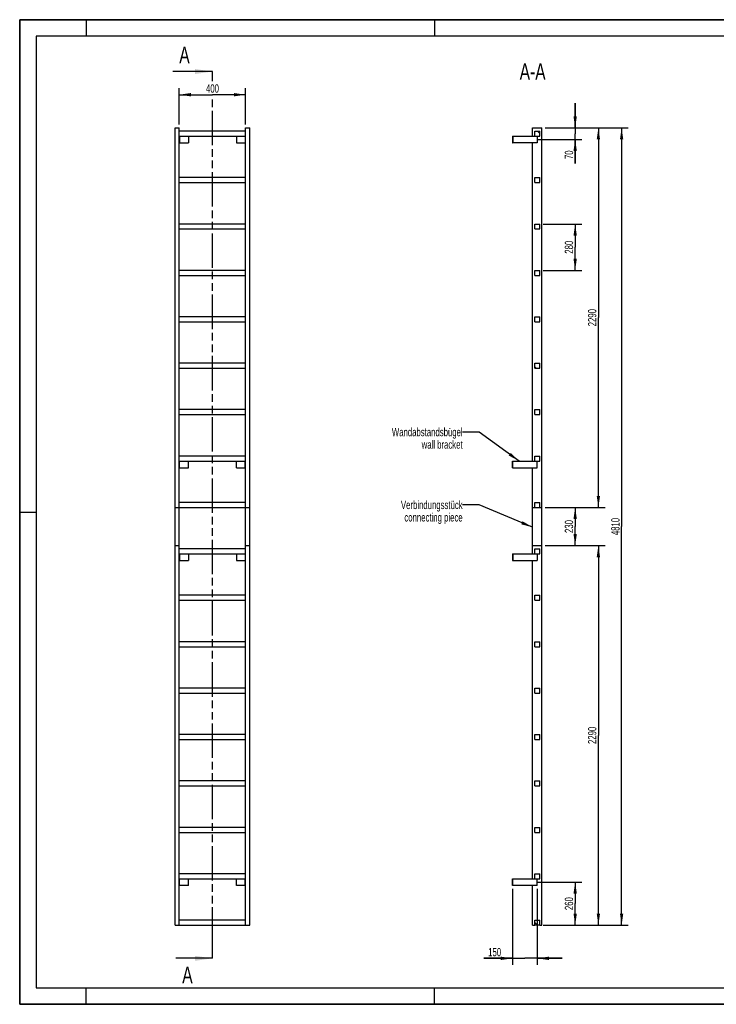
# Model space of a CAD drawing. Header units: millimetres. Extents: x 0 to 8400, y 0 to 5940.
# Tile 1 of 2: x 0 to 4200, y 0 to 5940. Entities that reach past the tile are written whole.
import ezdxf

# ---------------------------------------------------------------- set-up
doc = ezdxf.new("R2010")
doc.units = ezdxf.units.MM
doc.header["$LTSCALE"] = 462
doc.linetypes.add('PHANTOM', pattern=[0.8, 0.45, -0.05, 0.1, -0.05, 0.1, -0.05])
doc.layers.get('0').update_dxf_attribs({"linetype": 'CONTINUOUS'})
for name, color, linetype in [('050_DIMENSIONING', 7, 'CONTINUOUS'), ('053_NOTES', 7, 'CONTINUOUS'), ('HATCHING_BL0', 7, 'CONTINUOUS')]:
    doc.layers.add(name, color=color, linetype=linetype)
doc.styles.get("Standard").update_dxf_attribs({"font": 'txt', "width": 0.7})
doc.dimstyles.new('DIMSTYLE_1', dxfattribs={"dimtxt": 50, "dimasz": 70, "dimexe": 2, "dimexo": 1, "dimtad": 1, "dimdec": 1, "dimtxsty": 'Standard', "dimblk": '_FILLED', "dimblk1": '_FILLED', "dimblk2": '_FILLED', "dimcen": 0.09, "dimazin": 2, "dimtp": 0.5, "dimtm": 0.5, "dimtfac": 1, "dimtdec": 1, "dimtofl": 0, "dimtmove": 0, "dimatfit": 3, "dimldrblk": '_FILLED', "dimfxl": 1, "dimtolj": 1, "dimarcsym": 0})
doc.dimstyles.new('DIMSTYLE_2', dxfattribs={"dimtxt": 50, "dimasz": 70, "dimexe": 2, "dimexo": 1, "dimtad": 1, "dimdec": 1, "dimtxsty": 'Standard', "dimblk": '_FILLED', "dimblk1": '_FILLED', "dimblk2": '_FILLED', "dimcen": 0.09, "dimazin": 2, "dimtp": 0.3, "dimtm": 0.3, "dimtfac": 1, "dimtdec": 1, "dimtofl": 0, "dimtmove": 0, "dimatfit": 3, "dimldrblk": '_FILLED', "dimfxl": 1, "dimtolj": 1, "dimarcsym": 0})
doc.dimstyles.new('DIMSTYLE_3', dxfattribs={"dimtxt": 50, "dimasz": 70, "dimexe": 2, "dimexo": 1, "dimtad": 1, "dimtxsty": 'Standard', "dimblk": '_FILLED', "dimblk1": '_FILLED', "dimblk2": '_FILLED', "dimcen": 0.09, "dimazin": 2, "dimtp": 0.5, "dimtm": 0.5, "dimtfac": 1, "dimtofl": 0, "dimtmove": 0, "dimatfit": 3, "dimldrblk": '_FILLED', "dimfxl": 1, "dimtolj": 1, "dimarcsym": 0})
doc.dimstyles.new('DIMSTYLE_4', dxfattribs={"dimtxt": 50, "dimasz": 70, "dimexe": 2, "dimexo": 1, "dimtad": 1, "dimtxsty": 'Standard', "dimblk": '_FILLED', "dimblk1": '_FILLED', "dimblk2": '_FILLED', "dimcen": 0.09, "dimazin": 2, "dimtp": 2, "dimtm": 2, "dimtfac": 1, "dimtofl": 0, "dimtmove": 0, "dimatfit": 3, "dimldrblk": '_FILLED', "dimfxl": 1, "dimtolj": 1, "dimarcsym": 0})
doc.dimstyles.new('DIMSTYLE_5', dxfattribs={"dimtxt": 50, "dimasz": 70, "dimexe": 2, "dimexo": 1, "dimtad": 1, "dimdec": 0, "dimtxsty": 'Standard', "dimblk": '_FILLED', "dimblk1": '_FILLED', "dimblk2": '_FILLED', "dimcen": 0.09, "dimazin": 2, "dimtp": 0.5, "dimtm": 0.5, "dimtfac": 1, "dimtdec": 0, "dimtofl": 0, "dimtmove": 0, "dimatfit": 3, "dimldrblk": '_FILLED', "dimfxl": 1, "dimtolj": 1, "dimarcsym": 0})
doc.dimstyles.get("Standard").update_dxf_attribs({"dimtxt": 50, "dimasz": 70, "dimexe": 2, "dimexo": 1, "dimtad": 1, "dimtxsty": 'Standard', "dimblk": '_FILLED', "dimblk1": '_FILLED', "dimblk2": '_FILLED', "dimcen": 0.09, "dimazin": 2, "dimtol": 1, "dimtp": 0.01, "dimtm": 0.01, "dimtfac": 1, "dimtofl": 0, "dimtmove": 0, "dimatfit": 3, "dimldrblk": '_FILLED', "dimfxl": 1, "dimtolj": 1, "dimarcsym": 0})

# ---------------------------------------------------------------- blocks, each defined once
blk = doc.blocks.new('_FILLED')
at = {"color": 0, "linetype": 'ByBlock'}
blk.add_solid([(0, 0), (-1, 0.143), (-1, -0.143)], dxfattribs=at)
blk = doc.blocks.new('*D2')
at = {"layer": '050_DIMENSIONING', "color": 2, "linetype": 'Continuous', "transparency": 16777216}
for p, q in [((962.3, 5307.4), (962.3, 5527.4)), ((1362.3, 5307.4), (1362.3, 5527.4)), ((962.3, 5487.4), (1162.3, 5487.4)), ((1362.3, 5487.4), (1162.3, 5487.4))]:
    blk.add_line(p, q, dxfattribs=at)
at = {"layer": '050_DIMENSIONING', "color": 2, "linetype": 'Continuous', "transparency": 16777216, "xscale": 70, "yscale": 70, "zscale": 70, "rotation": 180}
blk.add_blockref('_FILLED', (962.3, 5487.4), dxfattribs=at)
at = {"layer": '050_DIMENSIONING', "color": 2, "linetype": 'Continuous', "transparency": 16777216, "xscale": 70, "yscale": 70, "zscale": 70}
blk.add_blockref('_FILLED', (1362.3, 5487.4), dxfattribs=at)
at = {"layer": '050_DIMENSIONING', "color": 2, "linetype": 'Continuous', "transparency": 16777216, "insert": (1162.3, 5549.9), "char_height": 50, "width": 176.786, "attachment_point": 2, "line_spacing_factor": 0.9}
blk.add_mtext('400', dxfattribs=at)
blk = doc.blocks.new('*D3')
at = {"layer": '050_DIMENSIONING', "color": 2, "linetype": 'Continuous', "transparency": 16777216}
for p, q in [((3120.3, 737.4), (3389.1, 737.4)), ((3349.1, 737.4), (3349.1, 607.4)), ((3349.1, 477.4), (3349.1, 607.4)), ((3169.1, 477.4), (3389.1, 477.4))]:
    blk.add_line(p, q, dxfattribs=at)
at = {"layer": '050_DIMENSIONING', "color": 2, "linetype": 'Continuous', "transparency": 16777216, "xscale": 70, "yscale": 70, "zscale": 70}
for p, rotation in [((3349.1, 737.4), 90), ((3349.1, 477.4), 270)]:
    blk.add_blockref('_FILLED', p, dxfattribs=dict(at, rotation=rotation))
at = {"layer": '050_DIMENSIONING', "color": 2, "linetype": 'Continuous', "transparency": 16777216, "insert": (3286.6, 607.4), "char_height": 50, "width": 176.786, "attachment_point": 2, "rotation": 90, "line_spacing_factor": 0.9}
blk.add_mtext('260', dxfattribs=at)
blk = doc.blocks.new('*D4')
at = {"layer": '050_DIMENSIONING', "color": 2, "linetype": 'Continuous', "transparency": 16777216}
for p, q in [((3349.1, 5287.4), (3349.1, 5437.4)), ((3349.1, 5437.4), (3349.1, 5252.4)), ((3169.1, 5287.4), (3389.1, 5287.4)), ((3349.1, 5072.5), (3349.1, 5252.4)), ((3125.7, 5217.4), (3389.1, 5217.4)), ((3349.1, 5217.4), (3349.1, 5072.5))]:
    blk.add_line(p, q, dxfattribs=at)
at = {"layer": '050_DIMENSIONING', "color": 2, "linetype": 'Continuous', "transparency": 16777216, "xscale": 70, "yscale": 70, "zscale": 70}
for p, rotation in [((3349.1, 5287.4), 270), ((3349.1, 5217.4), 90)]:
    blk.add_blockref('_FILLED', p, dxfattribs=dict(at, rotation=rotation))
at = {"layer": '050_DIMENSIONING', "color": 2, "linetype": 'Continuous', "transparency": 16777216, "insert": (3286.6, 5151.1), "char_height": 50, "width": 117.857, "attachment_point": 3, "rotation": 90, "line_spacing_factor": 0.9}
blk.add_mtext('70', dxfattribs=at)
blk = doc.blocks.new('*D5')
at = {"layer": '050_DIMENSIONING', "color": 2, "linetype": 'Continuous', "transparency": 16777216}
for p, q in [((2970.6, 697.4), (2970.6, 237.4)), ((3120.6, 697.4), (3120.6, 237.4)), ((2970.6, 277.4), (2799.2, 277.4)), ((2799.2, 277.4), (3045.6, 277.4)), ((3270.6, 277.4), (3045.6, 277.4)), ((3120.6, 277.4), (3270.6, 277.4))]:
    blk.add_line(p, q, dxfattribs=at)
at = {"layer": '050_DIMENSIONING', "color": 2, "linetype": 'Continuous', "transparency": 16777216, "xscale": 70, "yscale": 70, "zscale": 70}
blk.add_blockref('_FILLED', (2970.6, 277.4), dxfattribs=at)
at = {"layer": '050_DIMENSIONING', "color": 2, "linetype": 'Continuous', "transparency": 16777216, "xscale": 70, "yscale": 70, "zscale": 70, "rotation": 180}
blk.add_blockref('_FILLED', (3120.6, 277.4), dxfattribs=at)
at = {"layer": '050_DIMENSIONING', "color": 2, "linetype": 'Continuous', "transparency": 16777216, "insert": (2902.8, 339.9), "char_height": 50, "width": 155.357, "attachment_point": 3, "line_spacing_factor": 0.9}
blk.add_mtext('150', dxfattribs=at)
blk = doc.blocks.new('*D6')
at = {"layer": '050_DIMENSIONING', "color": 2, "linetype": 'Continuous', "transparency": 16777216}
for p, q in [((3155.6, 4707.4), (3389.1, 4707.4)), ((3349.1, 4707.4), (3349.1, 4567.4)), ((3349.1, 4427.4), (3349.1, 4567.4)), ((3155.6, 4427.4), (3389.1, 4427.4))]:
    blk.add_line(p, q, dxfattribs=at)
at = {"layer": '050_DIMENSIONING', "color": 2, "linetype": 'Continuous', "transparency": 16777216, "xscale": 70, "yscale": 70, "zscale": 70}
for p, rotation in [((3349.1, 4707.4), 90), ((3349.1, 4427.4), 270)]:
    blk.add_blockref('_FILLED', p, dxfattribs=dict(at, rotation=rotation))
at = {"layer": '050_DIMENSIONING', "color": 2, "linetype": 'Continuous', "transparency": 16777216, "insert": (3286.6, 4567.4), "char_height": 50, "width": 176.786, "attachment_point": 2, "rotation": 90, "line_spacing_factor": 0.9}
blk.add_mtext('280', dxfattribs=at)
blk = doc.blocks.new('*D7')
at = {"layer": '050_DIMENSIONING', "color": 2, "linetype": 'Continuous', "transparency": 16777216}
for p, q in [((3169.1, 5287.4), (3529.1, 5287.4)), ((3489.1, 5287.4), (3489.1, 4142.4)), ((3489.1, 2997.4), (3489.1, 4142.4)), ((3169.1, 2997.4), (3529.1, 2997.4))]:
    blk.add_line(p, q, dxfattribs=at)
at = {"layer": '050_DIMENSIONING', "color": 2, "linetype": 'Continuous', "transparency": 16777216, "xscale": 70, "yscale": 70, "zscale": 70}
for p, rotation in [((3489.1, 5287.4), 90), ((3489.1, 2997.4), 270)]:
    blk.add_blockref('_FILLED', p, dxfattribs=dict(at, rotation=rotation))
at = {"layer": '050_DIMENSIONING', "color": 2, "linetype": 'Continuous', "transparency": 16777216, "insert": (3426.6, 4142.4), "char_height": 50, "width": 235.714, "attachment_point": 2, "rotation": 90, "line_spacing_factor": 0.9}
blk.add_mtext('2290', dxfattribs=at)
blk = doc.blocks.new('*D8')
at = {"layer": '050_DIMENSIONING', "color": 2, "linetype": 'Continuous', "transparency": 16777216}
for p, q in [((3169.1, 2767.4), (3529.1, 2767.4)), ((3489.1, 2767.4), (3489.1, 1622.4)), ((3489.1, 477.4), (3489.1, 1622.4)), ((3169.1, 477.4), (3529.1, 477.4))]:
    blk.add_line(p, q, dxfattribs=at)
at = {"layer": '050_DIMENSIONING', "color": 2, "linetype": 'Continuous', "transparency": 16777216, "xscale": 70, "yscale": 70, "zscale": 70}
for p, rotation in [((3489.1, 2767.4), 90), ((3489.1, 477.4), 270)]:
    blk.add_blockref('_FILLED', p, dxfattribs=dict(at, rotation=rotation))
at = {"layer": '050_DIMENSIONING', "color": 2, "linetype": 'Continuous', "transparency": 16777216, "insert": (3426.6, 1622.4), "char_height": 50, "width": 235.714, "attachment_point": 2, "rotation": 90, "line_spacing_factor": 0.9}
blk.add_mtext('2290', dxfattribs=at)
blk = doc.blocks.new('*D9')
at = {"layer": '050_DIMENSIONING', "color": 2, "linetype": 'Continuous', "transparency": 16777216}
for p, q in [((3169.1, 5287.4), (3669.1, 5287.4)), ((3629.1, 5287.4), (3629.1, 2882.4)), ((3629.1, 477.4), (3629.1, 2882.4)), ((3155.6, 477.4), (3669.1, 477.4))]:
    blk.add_line(p, q, dxfattribs=at)
at = {"layer": '050_DIMENSIONING', "color": 2, "linetype": 'Continuous', "transparency": 16777216, "xscale": 70, "yscale": 70, "zscale": 70}
for p, rotation in [((3629.1, 5287.4), 90), ((3629.1, 477.4), 270)]:
    blk.add_blockref('_FILLED', p, dxfattribs=dict(at, rotation=rotation))
at = {"layer": '050_DIMENSIONING', "color": 2, "linetype": 'Continuous', "transparency": 16777216, "insert": (3566.6, 2882.4), "char_height": 50, "width": 219.643, "attachment_point": 2, "rotation": 90, "line_spacing_factor": 0.9}
blk.add_mtext('4810', dxfattribs=at)
blk = doc.blocks.new('*D10')
at = {"layer": '050_DIMENSIONING', "color": 2, "linetype": 'Continuous', "transparency": 16777216}
for p, q in [((3169.1, 2997.3), (3389.1, 2997.3)), ((3349.1, 2997.3), (3349.1, 2882.4)), ((3349.1, 2767.5), (3349.1, 2882.4)), ((3169.1, 2767.5), (3389.1, 2767.5))]:
    blk.add_line(p, q, dxfattribs=at)
at = {"layer": '050_DIMENSIONING', "color": 2, "linetype": 'Continuous', "transparency": 16777216, "xscale": 70, "yscale": 70, "zscale": 70}
for p, rotation in [((3349.1, 2997.3), 90), ((3349.1, 2767.5), 270)]:
    blk.add_blockref('_FILLED', p, dxfattribs=dict(at, rotation=rotation))
at = {"layer": '050_DIMENSIONING', "color": 2, "linetype": 'Continuous', "transparency": 16777216, "insert": (3286.6, 2882.4), "char_height": 50, "width": 171.429, "attachment_point": 2, "rotation": 90, "line_spacing_factor": 0.9}
blk.add_mtext('230', dxfattribs=at)
blk = doc.blocks.new('XSEC_FILLED')
at = {"color": 0, "linetype": 'ByBlock'}
blk.add_solid([(0, 0), (-1, 0.143), (-1, -0.143)], dxfattribs=at)
blk = doc.blocks.new('HATCHING_BL0', base_point=(1042.6, 2952.4))
at = {"layer": 'HATCHING_BL0', "color": 7, "linetype": 'PHANTOM'}
for p, q in [((1162.3, 5569), (1162.3, 5627.4)), ((1162.3, 377.4), (1162.3, 5468.2)), ((1162.3, 277.4), (1162.3, 377.4))]:
    blk.add_line(p, q, dxfattribs=at)
at = {"layer": 'HATCHING_BL0', "color": 7, "linetype": 'Continuous', "char_height": 100, "width": 128.571, "attachment_point": 1, "line_spacing_factor": 0.9}
for insert in [(962.2, 5777.4), (980.2, 227.4)]:
    blk.add_mtext('A', dxfattribs=dict(at, insert=insert))
at = {"layer": 'HATCHING_BL0', "color": 7, "linetype": 'Continuous'}
for points in [[(1162.3, 5627.4), (922.9, 5627.4)], [(1162.3, 277.4), (940.9, 277.4)]]:
    blk.add_leader(points, dimstyle='Standard', override={"dimasz": 105, "dimtad": 0, "dimldrblk": 'XSEC_FILLED'}, dxfattribs=at)

msp = doc.modelspace()

# ---------------------------------------------------------------- hatches: boundary and pattern name
at = {"linetype": 'Continuous'}
h = msp.add_hatch(dxfattribs=at)
h.set_pattern_fill('ANSI31', color=2, angle=90, style=0, pattern_type=2)
h.set_pattern_definition([(135, (3120.6, 477.42), (-239.54, -239.54), [])])
edge = h.paths.add_edge_path()
edge.add_line((3135.594, 477.417), (3105.594, 477.417))
edge.add_line((3105.594, 477.417), (3105.594, 507.417))
edge.add_line((3105.594, 507.417), (3135.594, 507.417))
edge.add_line((3135.594, 477.417), (3135.594, 507.417))
edge = h.paths.add_edge_path()
edge.add_line((3105.594, 757.417), (3105.594, 787.417))
edge.add_line((3105.594, 787.417), (3135.594, 787.417))
edge.add_line((3135.594, 757.417), (3135.594, 787.417))
edge.add_line((3105.594, 757.417), (3135.594, 757.417))
edge = h.paths.add_edge_path()
edge.add_line((3105.594, 1037.417), (3105.594, 1067.417))
edge.add_line((3105.594, 1067.417), (3135.594, 1067.417))
edge.add_line((3135.594, 1037.417), (3135.594, 1067.417))
edge.add_line((3105.594, 1037.417), (3135.594, 1037.417))
edge = h.paths.add_edge_path()
edge.add_line((3105.594, 1317.417), (3105.594, 1347.417))
edge.add_line((3105.594, 1347.417), (3135.594, 1347.417))
edge.add_line((3135.594, 1317.417), (3135.594, 1347.417))
edge.add_line((3105.594, 1317.417), (3135.594, 1317.417))
edge = h.paths.add_edge_path()
edge.add_line((3105.594, 1597.417), (3105.594, 1627.417))
edge.add_line((3105.594, 1627.417), (3135.594, 1627.417))
edge.add_line((3135.594, 1597.417), (3135.594, 1627.417))
edge.add_line((3105.594, 1597.417), (3135.594, 1597.417))
edge = h.paths.add_edge_path()
edge.add_line((3105.594, 1877.417), (3105.594, 1907.417))
edge.add_line((3105.594, 1907.417), (3135.594, 1907.417))
edge.add_line((3135.594, 1877.417), (3135.594, 1907.417))
edge.add_line((3105.594, 1877.417), (3135.594, 1877.417))
edge = h.paths.add_edge_path()
edge.add_line((3105.594, 2157.417), (3105.594, 2187.417))
edge.add_line((3105.594, 2187.417), (3135.594, 2187.417))
edge.add_line((3135.594, 2157.417), (3135.594, 2187.417))
edge.add_line((3105.594, 2157.417), (3135.594, 2157.417))
edge = h.paths.add_edge_path()
edge.add_line((3105.594, 2437.417), (3105.594, 2467.417))
edge.add_line((3105.594, 2467.417), (3135.594, 2467.417))
edge.add_line((3135.594, 2437.417), (3135.594, 2467.417))
edge.add_line((3105.594, 2437.417), (3135.594, 2437.417))
edge = h.paths.add_edge_path()
edge.add_line((3105.594, 2717.417), (3105.594, 2747.417))
edge.add_line((3105.594, 2747.417), (3135.594, 2747.417))
edge.add_line((3135.594, 2717.417), (3135.594, 2747.417))
edge.add_line((3105.594, 2717.417), (3135.594, 2717.417))
edge = h.paths.add_edge_path()
edge.add_line((3105.594, 2997.417), (3105.594, 3027.417))
edge.add_line((3105.594, 3027.417), (3135.594, 3027.417))
edge.add_line((3135.594, 2997.417), (3135.594, 3027.417))
edge.add_line((3105.594, 2997.417), (3135.594, 2997.417))
edge = h.paths.add_edge_path()
edge.add_line((3105.594, 3277.417), (3105.594, 3307.417))
edge.add_line((3105.594, 3307.417), (3135.594, 3307.417))
edge.add_line((3135.594, 3277.417), (3135.594, 3307.417))
edge.add_line((3105.594, 3277.417), (3135.594, 3277.417))
edge = h.paths.add_edge_path()
edge.add_line((3105.594, 3557.417), (3105.594, 3587.417))
edge.add_line((3105.594, 3587.417), (3135.594, 3587.417))
edge.add_line((3135.594, 3557.417), (3135.594, 3587.417))
edge.add_line((3105.594, 3557.417), (3135.594, 3557.417))
edge = h.paths.add_edge_path()
edge.add_line((3105.594, 3837.417), (3105.594, 3867.417))
edge.add_line((3105.594, 3867.417), (3135.594, 3867.417))
edge.add_line((3135.594, 3837.417), (3135.594, 3867.417))
edge.add_line((3105.594, 3837.417), (3135.594, 3837.417))
edge = h.paths.add_edge_path()
edge.add_line((3105.594, 4117.417), (3105.594, 4147.417))
edge.add_line((3105.594, 4147.417), (3135.594, 4147.417))
edge.add_line((3135.594, 4117.417), (3135.594, 4147.417))
edge.add_line((3105.594, 4117.417), (3135.594, 4117.417))
edge = h.paths.add_edge_path()
edge.add_line((3105.594, 4397.417), (3105.594, 4427.417))
edge.add_line((3105.594, 4427.417), (3135.594, 4427.417))
edge.add_line((3135.594, 4397.417), (3135.594, 4427.417))
edge.add_line((3105.594, 4397.417), (3135.594, 4397.417))
edge = h.paths.add_edge_path()
edge.add_line((3105.594, 4677.417), (3105.594, 4707.417))
edge.add_line((3105.594, 4707.417), (3135.594, 4707.417))
edge.add_line((3135.594, 4677.417), (3135.594, 4707.417))
edge.add_line((3105.594, 4677.417), (3135.594, 4677.417))
edge = h.paths.add_edge_path()
edge.add_line((3105.594, 4957.417), (3105.594, 4987.417))
edge.add_line((3105.594, 4987.417), (3135.594, 4987.417))
edge.add_line((3135.594, 4957.417), (3135.594, 4987.417))
edge.add_line((3105.594, 4957.417), (3135.594, 4957.417))
edge = h.paths.add_edge_path()
edge.add_line((3105.594, 5237.417), (3105.594, 5267.417))
edge.add_line((3105.594, 5267.417), (3135.594, 5267.417))
edge.add_line((3135.594, 5237.417), (3135.594, 5267.417))
edge.add_line((3105.594, 5237.417), (3135.594, 5237.417))

# ---------------------------------------------------------------- linework, layer by layer
at = {"color": 7, "linetype": 'Continuous'}
for p, q in [((0, 5940), (8400, 5940)), ((0, 0), (0, 5940)), ((937.255, 5287.417), (962.255, 5287.417)), ((937.255, 2997.417), (937.255, 5287.417)), ((962.255, 2997.417), (962.255, 5287.417)), ((1362.255, 5287.417), (1387.255, 5287.417)), ((1362.255, 2997.417), (1362.255, 5287.417)), ((1387.255, 2997.417), (1387.255, 5287.417)), ((3092.094, 5237.417), (3092.094, 5287.417)), ((3092.094, 5287.417), (3149.094, 5287.417)), ((3149.094, 2997.417), (3149.094, 5287.417)), ((1362.255, 5267.417), (962.255, 5267.417)), ((962.255, 5237.417), (1362.255, 5237.417)), ((964.255, 5237.417), (964.255, 5197.417)), ((1017.255, 5237.417), (1017.255, 5197.417)), ((1307.255, 5237.417), (1307.255, 5197.417)), ((1360.255, 5237.417), (1360.255, 5197.417)), ((2970.594, 5237.417), (2972.594, 5237.417)), ((2970.594, 5237.417), (2970.594, 5197.417)), ((2972.594, 5237.417), (3105.594, 5237.417)), ((2972.594, 5237.417), (2972.594, 5197.417)), ((3105.594, 5267.417), (3135.594, 5267.417)), ((3105.594, 5237.417), (3105.594, 5267.417)), ((3105.594, 5237.417), (3135.594, 5237.417)), ((3120.594, 5237.417), (3120.594, 5197.417)), ((3135.594, 5237.417), (3135.594, 5267.417)), ((962.255, 5197.417), (964.255, 5197.417)), ((964.255, 5197.417), (1017.255, 5197.417)), ((1307.255, 5197.417), (1360.255, 5197.417)), ((1360.255, 5197.417), (1362.255, 5197.417)), ((2970.594, 5197.417), (2972.594, 5197.417)), ((3120.594, 5197.417), (2972.594, 5197.417)), ((3092.094, 3277.417), (3092.094, 5197.417)), ((1362.255, 4987.417), (962.255, 4987.417)), ((962.255, 4957.417), (1362.255, 4957.417)), ((3105.594, 4987.417), (3135.594, 4987.417)), ((3105.594, 4957.417), (3105.594, 4987.417)), ((3105.594, 4957.417), (3135.594, 4957.417)), ((3135.594, 4957.417), (3135.594, 4987.417)), ((1362.255, 4707.417), (962.255, 4707.417)), ((3105.594, 4707.417), (3135.594, 4707.417)), ((3105.594, 4677.417), (3105.594, 4707.417)), ((3135.594, 4677.417), (3135.594, 4707.417)), ((962.255, 4677.417), (1362.255, 4677.417)), ((3105.594, 4677.417), (3135.594, 4677.417)), ((1362.255, 4427.417), (962.255, 4427.417)), ((962.255, 4397.417), (1362.255, 4397.417)), ((3105.594, 4427.417), (3135.594, 4427.417)), ((3105.594, 4397.417), (3105.594, 4427.417)), ((3105.594, 4397.417), (3135.594, 4397.417)), ((3135.594, 4397.417), (3135.594, 4427.417)), ((1362.255, 4147.417), (962.255, 4147.417)), ((962.255, 4117.417), (1362.255, 4117.417)), ((3105.594, 4147.417), (3135.594, 4147.417)), ((3105.594, 4117.417), (3105.594, 4147.417)), ((3105.594, 4117.417), (3135.594, 4117.417)), ((3135.594, 4117.417), (3135.594, 4147.417)), ((1362.255, 3867.417), (962.255, 3867.417)), ((3105.594, 3867.417), (3135.594, 3867.417)), ((3105.594, 3837.417), (3105.594, 3867.417)), ((3135.594, 3837.417), (3135.594, 3867.417)), ((962.255, 3837.417), (1362.255, 3837.417)), ((3105.594, 3837.417), (3135.594, 3837.417)), ((1362.255, 3587.417), (962.255, 3587.417)), ((3105.594, 3557.417), (3105.594, 3587.417)), ((3105.594, 3587.417), (3135.594, 3587.417)), ((3135.594, 3557.417), (3135.594, 3587.417)), ((962.255, 3557.417), (1362.255, 3557.417)), ((3105.594, 3557.417), (3135.594, 3557.417)), ((1362.255, 3307.417), (962.255, 3307.417)), ((962.255, 3277.417), (1362.255, 3277.417)), ((964.255, 3237.417), (964.255, 3277.417)), ((1017.255, 3237.417), (1017.255, 3277.417)), ((1307.255, 3237.417), (1307.255, 3277.417)), ((1360.255, 3237.417), (1360.255, 3277.417)), ((2970.594, 3277.417), (2972.594, 3277.417)), ((2970.594, 3237.417), (2970.594, 3277.417)), ((2972.594, 3277.417), (3105.594, 3277.417)), ((2972.594, 3237.417), (2972.594, 3277.417)), ((3105.594, 3277.417), (3105.594, 3307.417)), ((3105.594, 3307.417), (3135.594, 3307.417)), ((3105.594, 3277.417), (3135.594, 3277.417)), ((3120.594, 3237.417), (3120.594, 3277.417)), ((3135.594, 3277.417), (3135.594, 3307.417)), ((962.255, 3237.417), (964.255, 3237.417)), ((964.255, 3237.417), (1017.255, 3237.417)), ((1307.255, 3237.417), (1360.255, 3237.417)), ((1360.255, 3237.417), (1362.255, 3237.417)), ((2970.594, 3237.417), (2972.594, 3237.417)), ((2972.594, 3237.417), (3120.594, 3237.417)), ((3092.094, 2997.417), (3092.094, 3237.417)), ((937.255, 2997.417), (962.255, 2997.417)), ((937.255, 2997.317), (962.255, 2997.317)), ((937.255, 2767.517), (937.255, 2997.317)), ((1362.255, 3027.417), (962.255, 3027.417)), ((962.255, 2997.417), (1362.255, 2997.417)), ((962.255, 2767.517), (962.255, 2997.317)), ((1362.255, 2997.417), (1387.255, 2997.417)), ((1362.255, 2767.517), (1362.255, 2997.317)), ((1362.255, 2997.317), (1387.255, 2997.317)), ((1387.255, 2767.517), (1387.255, 2997.317)), ((3092.094, 2997.417), (3105.594, 2997.417)), ((3092.094, 2767.517), (3092.094, 2997.317)), ((3092.094, 2997.317), (3149.094, 2997.317)), ((3105.594, 2997.417), (3105.594, 3027.417)), ((3105.594, 3027.417), (3135.594, 3027.417)), ((3105.594, 2997.417), (3135.594, 2997.417)), ((3135.594, 2997.417), (3135.594, 3027.417)), ((3135.594, 2997.417), (3149.094, 2997.417)), ((3149.094, 2767.517), (3149.094, 2997.317)), ((937.255, 2767.517), (962.255, 2767.517)), ((937.255, 2767.417), (962.255, 2767.417)), ((937.255, 477.417), (937.255, 2767.417)), ((962.255, 477.417), (962.255, 2767.417)), ((1362.255, 2747.417), (962.255, 2747.417)), ((1362.255, 2767.517), (1387.255, 2767.517)), ((1362.255, 477.417), (1362.255, 2767.417)), ((1362.255, 2767.417), (1387.255, 2767.417)), ((1387.255, 477.417), (1387.255, 2767.417)), ((3092.094, 2767.517), (3149.094, 2767.517)), ((3092.094, 2767.417), (3149.094, 2767.417)), ((3092.094, 2717.417), (3092.094, 2767.417)), ((3105.594, 2717.417), (3105.594, 2747.417)), ((3105.594, 2747.417), (3135.594, 2747.417)), ((3135.594, 2717.417), (3135.594, 2747.417)), ((3149.094, 477.417), (3149.094, 2767.417)), ((962.255, 2717.417), (1362.255, 2717.417)), ((962.255, 2677.417), (964.255, 2677.417)), ((964.255, 2717.417), (964.255, 2677.417)), ((964.255, 2677.417), (1017.255, 2677.417)), ((1017.255, 2717.417), (1017.255, 2677.417)), ((1307.255, 2717.417), (1307.255, 2677.417)), ((1307.255, 2677.417), (1360.255, 2677.417)), ((1360.255, 2717.417), (1360.255, 2677.417)), ((1360.255, 2677.417), (1362.255, 2677.417)), ((2970.594, 2717.417), (2972.594, 2717.417)), ((2970.594, 2717.417), (2970.594, 2677.417)), ((2970.594, 2677.417), (2972.594, 2677.417)), ((2972.594, 2717.417), (3105.594, 2717.417)), ((2972.594, 2717.417), (2972.594, 2677.417)), ((2972.594, 2677.417), (3120.594, 2677.417)), ((3092.094, 757.417), (3092.094, 2677.417)), ((3105.594, 2717.417), (3135.594, 2717.417)), ((3120.594, 2717.417), (3120.594, 2677.417)), ((1362.255, 2467.417), (962.255, 2467.417)), ((962.255, 2437.417), (1362.255, 2437.417)), ((3105.594, 2437.417), (3105.594, 2467.417)), ((3105.594, 2467.417), (3135.594, 2467.417)), ((3105.594, 2437.417), (3135.594, 2437.417)), ((3135.594, 2437.417), (3135.594, 2467.417)), ((1362.255, 2187.417), (962.255, 2187.417)), ((962.255, 2157.417), (1362.255, 2157.417)), ((3105.594, 2157.417), (3105.594, 2187.417)), ((3105.594, 2187.417), (3135.594, 2187.417)), ((3105.594, 2157.417), (3135.594, 2157.417)), ((3135.594, 2157.417), (3135.594, 2187.417)), ((1362.255, 1907.417), (962.255, 1907.417)), ((3105.594, 1877.417), (3105.594, 1907.417)), ((3105.594, 1907.417), (3135.594, 1907.417)), ((3135.594, 1877.417), (3135.594, 1907.417)), ((962.255, 1877.417), (1362.255, 1877.417)), ((3105.594, 1877.417), (3135.594, 1877.417)), ((1362.255, 1627.417), (962.255, 1627.417)), ((3105.594, 1597.417), (3105.594, 1627.417)), ((3105.594, 1627.417), (3135.594, 1627.417)), ((3135.594, 1597.417), (3135.594, 1627.417)), ((962.255, 1597.417), (1362.255, 1597.417)), ((3105.594, 1597.417), (3135.594, 1597.417)), ((1362.255, 1347.417), (962.255, 1347.417)), ((962.255, 1317.417), (1362.255, 1317.417)), ((3105.594, 1317.417), (3105.594, 1347.417)), ((3105.594, 1347.417), (3135.594, 1347.417)), ((3105.594, 1317.417), (3135.594, 1317.417)), ((3135.594, 1317.417), (3135.594, 1347.417)), ((1362.255, 1067.417), (962.255, 1067.417)), ((962.255, 1037.417), (1362.255, 1037.417)), ((3105.594, 1037.417), (3105.594, 1067.417)), ((3105.594, 1067.417), (3135.594, 1067.417)), ((3105.594, 1037.417), (3135.594, 1037.417)), ((3135.594, 1037.417), (3135.594, 1067.417)), ((1362.255, 787.417), (962.255, 787.417)), ((3105.594, 757.417), (3105.594, 787.417)), ((3105.594, 787.417), (3135.594, 787.417)), ((3135.594, 757.417), (3135.594, 787.417)), ((962.255, 757.417), (1362.255, 757.417)), ((964.255, 717.417), (962.255, 717.417)), ((964.255, 717.417), (964.255, 757.417)), ((1017.255, 717.417), (964.255, 717.417)), ((1017.255, 717.417), (1017.255, 757.417)), ((1307.255, 717.417), (1307.255, 757.417)), ((1360.255, 717.417), (1307.255, 717.417)), ((1360.255, 717.417), (1360.255, 757.417)), ((1362.255, 717.417), (1360.255, 717.417)), ((2970.594, 757.417), (2972.594, 757.417)), ((2970.594, 717.417), (2970.594, 757.417)), ((2972.594, 717.417), (2970.594, 717.417)), ((2972.594, 757.417), (3105.594, 757.417)), ((2972.594, 717.417), (2972.594, 757.417)), ((3120.594, 717.417), (2972.594, 717.417)), ((3092.094, 477.417), (3092.094, 717.417)), ((3105.594, 757.417), (3135.594, 757.417)), ((3120.594, 717.417), (3120.594, 757.417)), ((937.255, 477.417), (962.255, 477.417)), ((1362.255, 507.417), (962.255, 507.417)), ((962.255, 477.417), (1362.255, 477.417)), ((1362.255, 477.417), (1387.255, 477.417)), ((3092.094, 477.417), (3105.594, 477.417)), ((3105.594, 477.417), (3105.594, 507.417)), ((3105.594, 507.417), (3135.594, 507.417)), ((3135.594, 477.417), (3105.594, 477.417)), ((3135.594, 477.417), (3135.594, 507.417)), ((3135.594, 477.417), (3149.094, 477.417)), ((0, 0), (8400, 0))]:
    msp.add_line(p, q, dxfattribs=at)
at = {"color": 3, "linetype": 'Continuous'}
for p, q in [((0, 5940), (0, 0)), ((8400, 5940), (0, 5940)), ((400, 5940), (400, 5840)), ((2500, 5940), (2500, 5840)), ((0, 2970), (100, 2970)), ((400, 0), (400, 100)), ((2500, 0), (2500, 100)), ((8400, 0), (0, 0))]:
    msp.add_line(p, q, dxfattribs=at)
at = {"color": 5, "linetype": 'Continuous'}
for p, q in [((100, 5840), (100, 100)), ((8300, 5840), (100, 5840)), ((100, 100), (8300, 100))]:
    msp.add_line(p, q, dxfattribs=at)

# ---------------------------------------------------------------- block references
at = {"layer": 'HATCHING_BL0'}
msp.add_blockref('HATCHING_BL0', (1042.564, 2952.417), dxfattribs=at)

# ---------------------------------------------------------------- texts
at = {"layer": '053_NOTES', "color": 2, "linetype": 'Continuous', "attachment_point": 3, "line_spacing_factor": 0.9}
for s, insert, char_height, width in [('A-A', (3170.726, 5677.417), 100, 364.28571), ('Wandabstandsbügel\\Pwall bracket', (2670.594, 3477.141), 50, 945.35714), ('Verbindungsstück\\Pconnecting piece', (2670.594, 3037.581), 50, 843.57143)]:
    msp.add_mtext(s, dxfattribs=dict(at, insert=insert, char_height=char_height, width=width))

# ---------------------------------------------------------------- dimensions: what is measured, and where the dimension line sits
at = {"layer": '050_DIMENSIONING', "color": 2, "linetype": 'Continuous'}
for base, p1, p2, dimstyle, picture, middle in [((1362.255, 5487.417), (962.255, 5306.417), (1362.255, 5306.417), 'DIMSTYLE_1', '*D2', (1155.112, 5487.417)), ((3120.594, 277.417), (2970.594, 698.417), (3120.594, 698.417), 'DIMSTYLE_3', '*D5', (2843.839, 277.417))]:
    dim = msp.add_linear_dim(base=base, p1=p1, p2=p2, dimstyle=dimstyle, dxfattribs=at)
    dim.commit()
    dim.dimension.update_dxf_attribs({"geometry": picture, "text_midpoint": middle, "dimtype": 160})
for base, p1, p2, angle, dimstyle, picture, middle in [((3349.094, 5217.417), (3168.094, 5287.417), (3124.738, 5217.417), 270, 'DIMSTYLE_2', '*D4', (3349.094, 5104.631)), ((3629.094, 5287.417), (3154.594, 477.417), (3168.094, 5287.417), 90, 'DIMSTYLE_4', '*D9', (3629.094, 2875.274)), ((3489.094, 5287.417), (3168.094, 2997.417), (3168.094, 5287.417), 90, 'DIMSTYLE_4', '*D7', (3489.094, 4135.274)), ((3349.094, 4707.417), (3154.594, 4427.417), (3154.594, 4707.417), 90, 'DIMSTYLE_3', '*D6', (3349.094, 4560.274)), ((3349.094, 2997.317), (3168.094, 2767.517), (3168.094, 2997.317), 90, 'DIMSTYLE_5', '*D10', (3349.094, 2875.274)), ((3489.094, 2767.417), (3168.094, 477.417), (3168.094, 2767.417), 90, 'DIMSTYLE_4', '*D8', (3489.094, 1615.274)), ((3349.094, 737.417), (3168.094, 477.417), (3119.332, 737.417), 90, 'DIMSTYLE_1', '*D3', (3349.094, 600.274))]:
    dim = msp.add_linear_dim(base=base, p1=p1, p2=p2, angle=angle, dimstyle=dimstyle, dxfattribs=at)
    dim.commit()
    dim.dimension.update_dxf_attribs({"geometry": picture, "text_midpoint": middle, "dimtype": 160})

# ---------------------------------------------------------------- leaders
at = {"layer": '053_NOTES', "color": 2, "linetype": 'Continuous', "annotation_type": 0, "has_hookline": 1, "hookline_direction": 1}
for points, text_width in [([(3011.303, 3277.417), (2770.594, 3452.141), (2670.594, 3452.141)], 578.176), ([(3092.094, 2878.089), (2770.594, 3012.581), (2670.594, 3012.581)], 537.292)]:
    msp.add_leader(points, dimstyle='Standard', override={"dimtad": 0}, dxfattribs=dict(at, text_width=text_width))

doc.saveas('drawing.dxf')
